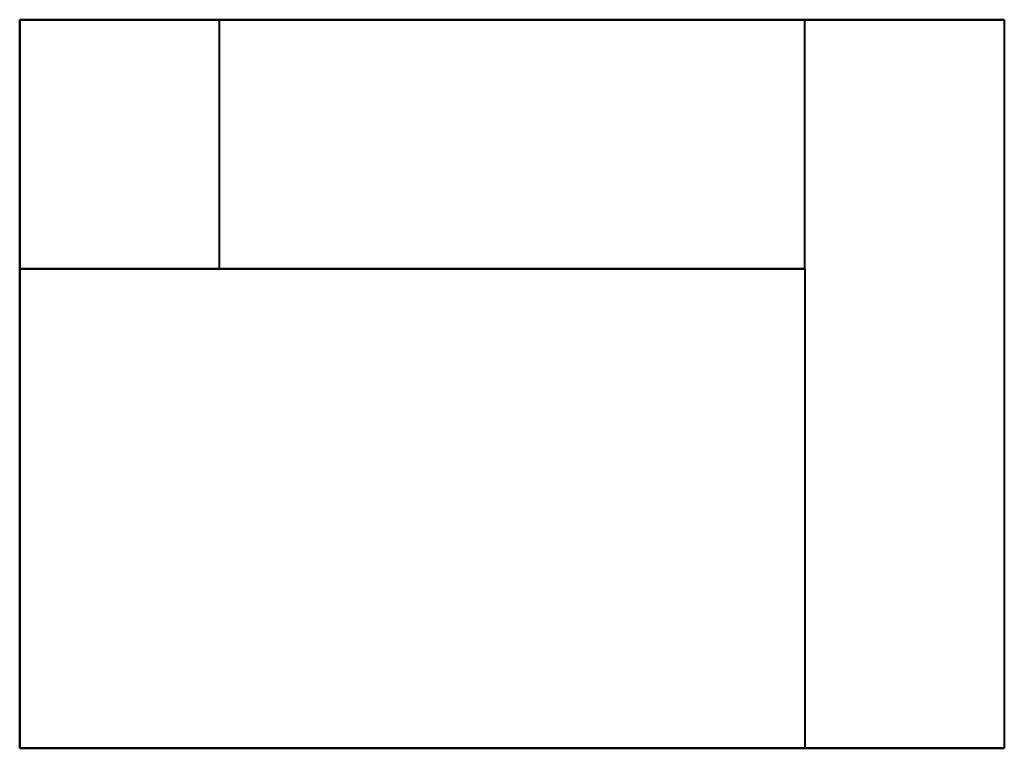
# Model space of a CAD drawing. Header units: millimetres. Extents: x 0 to 987, y -731 to 0.
import ezdxf

# ---------------------------------------------------------------- set-up
doc = ezdxf.new("R2010")
doc.units = ezdxf.units.MM
doc.layers.add('A-GENM', color=13, linetype='Continuous', lineweight=40)

# ---------------------------------------------------------------- blocks, each defined once
blk = doc.blocks.new('族几何图形组合_3137-参照标高')
at = {"layer": 'A-GENM'}
for p, q in [((0, 0), (200, 0)), ((987.16, 0), (0, 0)), ((0, 0), (0, 0)), ((0, -250), (0, 0)), ((0, 0), (0, -731.07)), ((200, 0), (787.16, 0)), ((200, 0), (200, -250)), ((787.16, 0), (987.16, 0)), ((787.16, -250), (787.16, 0)), ((987.16, 0), (987.16, 0)), ((987.16, 0), (987.16, -731.07)), ((987.16, 0), (987.16, -731.07)), ((0, -250), (0, -250)), ((0, -250), (787.16, -250)), ((200, -250), (0, -250)), ((0, -731.07), (0, -250)), ((787.16, -250), (200, -250)), ((787.16, -250), (787.16, -731.07)), ((0, -731.07), (0, -731.07)), ((0, -731.07), (987.16, -731.07)), ((787.16, -731.07), (0, -731.07)), ((987.16, -731.07), (787.16, -731.07)), ((987.16, -731.07), (987.16, -731.07))]:
    blk.add_line(p, q, dxfattribs=at)

msp = doc.modelspace()

# ---------------------------------------------------------------- block references
at = {"lineweight": 40}
msp.add_blockref('族几何图形组合_3137-参照标高', (0, 0), dxfattribs=at)

doc.saveas('drawing.dxf')
